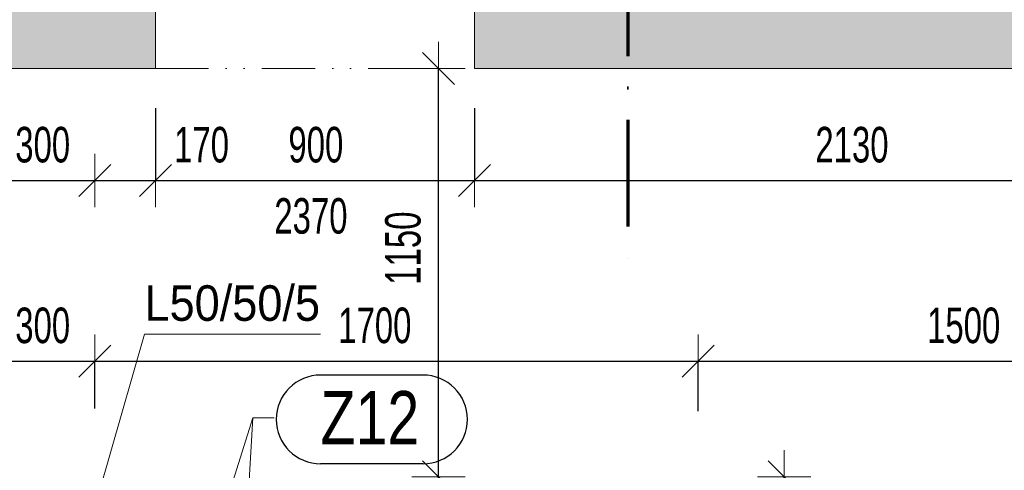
# Model space of a CAD drawing. Header units: millimetres. Extents: x -97971 to 48677, y -63570 to -5533.
# Tile 42 of 65: x 1750 to 4526, y -55298 to -54029. Entities that reach past the tile are written whole.
import ezdxf

# ---------------------------------------------------------------- set-up
doc = ezdxf.new("R2010")
doc.units = ezdxf.units.MM
doc.header["$PDMODE"] = 65
for name, pattern in [('Carkovana 2x_1', [200, 150, -50]), ('JIS_08_37', [480, 300, -90, 0, -90]), ('JIS_09_15', [300, 150, -50, 0, -50, 0, -50])]:
    doc.linetypes.add(name, pattern=pattern)
for name, color, linetype, lineweight in [('XR$1$1.PP - NÁVRH_1', 7, 'Continuous', 25), ('XR$2$KOTY_1', 7, 'Continuous', 25), ('XR$7$FILING ___1', 7, 'Continuous', 25), ('XR$9$KCE NAD_1', 7, 'Continuous', 25)]:
    doc.layers.add(name, color=color, linetype=linetype, lineweight=lineweight)
doc.styles.add('ARIAL', font='ARIAL.TTF')
doc.styles.add('Arial Black', font='Arial Black')
doc.styles.add('ARIALNARROW', font='ARIALN.TTF')
doc.dimstyles.new('DIMSTYLE_3', dxfattribs={"dimtxt": 100, "dimasz": 150, "dimexe": 0, "dimexo": 0, "dimgap": 50, "dimtad": 2, "dimdec": 0, "dimrnd": 5, "dimzin": 12, "dimdsep": 46, "dimtxsty": 'ARIALNARROW', "dimblk1": 'ALL_ML_STRICH', "dimblk2": 'ALL_ML_STRICH', "dimsah": 1, "dimcen": 0, "dimclrd": 6, "dimclre": 6, "dimclrt": 6, "dimadec": 0, "dimazin": 0, "dimtfac": 1, "dimtdec": 0, "dimtix": 1, "dimtmove": 2, "dimatfit": 3, "dimfxl": 0, "dimtzin": 0, "dimlwd": 0, "dimlwe": 13, "dimarcsym": 0})
doc.dimstyles.new('DIMSTYLE_5', dxfattribs={"dimtxt": 100, "dimasz": 150, "dimexe": 0, "dimexo": 0, "dimgap": 50, "dimtad": 2, "dimdec": 0, "dimrnd": 5, "dimzin": 12, "dimdsep": 46, "dimtxsty": 'ARIALNARROW', "dimblk1": 'ALL_ML_STRICH', "dimblk2": 'ALL_ML_STRICH', "dimsah": 1, "dimcen": 0, "dimclrd": 6, "dimclre": 6, "dimclrt": 6, "dimadec": 0, "dimazin": 0, "dimtfac": 1, "dimtdec": 0, "dimtix": 1, "dimtmove": 2, "dimatfit": 3, "dimfxl": 0, "dimtvp": 1.2, "dimtzin": 0, "dimlwd": 0, "dimlwe": 13, "dimarcsym": 0})

# ---------------------------------------------------------------- blocks, each defined once
blk = doc.blocks.new('KOMPLEXNÍ OBJEKT_6')
at = {"layer": 'XR$2$KOTY_1', "color": 7, "linetype": 'Continuous', "lineweight": 13}
for p, q in [((3464.5, -53831.5), (3358.4, -53725.4)), ((3358.4, -53725.4), (3358.4, -53937.5)), ((3464.5, -53831.5), (3006.2, -53831.5)), ((3464.5, -53831.5), (3358.4, -53937.5))]:
    blk.add_line(p, q, dxfattribs=at)
at = {"layer": 'XR$2$KOTY_1', "color": 7, "linetype": 'JIS_08_37', "lineweight": 70}
blk.add_line((3464.5, -53831.5), (3464.5, -54706.9), dxfattribs=at)
at = {"layer": 'XR$2$KOTY_1', "color": 7, "linetype": 'Continuous', "lineweight": 25, "insert": (3072.8, -53749), "char_height": 150, "width": 176.23, "attachment_point": 7, "rotation": 0.0001, "style": 'Arial Black'}
blk.add_mtext('\\W0.82;1', dxfattribs=at)
blk = doc.blocks.new('ALL_ML_STRICH')
at = {"color": 0, "linetype": 'ByBlock', "lineweight": -2}
for p, q in [((0, -0.5), (0, 0.5)), ((-0.3, -0.3), (0.3, 0.3)), ((-1, 0), (0.5, 0))]:
    blk.add_line(p, q, dxfattribs=at)
blk = doc.blocks.new('*D97')
at = {"layer": 'DEFPOINTS', "color": 6, "linetype": 'Continuous', "lineweight": 13}
for p in [(1662.2, -54166.7), (1961.7, -54166.7), (1662.2, -54481.8)]:
    blk.add_point(p, dxfattribs=at)
at = {"layer": 'XR$2$KOTY_1', "color": 6, "linetype": 'Continuous', "lineweight": -2}
for p, q in [((1662.2, -54481.8), (1662.2, -54481.8)), ((1662.2, -54481.8), (1961.7, -54481.8)), ((1961.7, -54481.8), (1961.7, -54481.8))]:
    blk.add_line(p, q, dxfattribs=at)
at = {"layer": 'XR$2$KOTY_1', "color": 6, "linetype": 'Continuous', "lineweight": 13, "xscale": 150, "yscale": 150, "zscale": 150, "rotation": 180}
blk.add_blockref('ALL_ML_STRICH', (1662.2, -54481.8), dxfattribs=at)
at = {"layer": 'XR$2$KOTY_1', "color": 6, "linetype": 'Continuous', "lineweight": 13, "xscale": 150, "yscale": 150, "zscale": 150}
blk.add_blockref('ALL_ML_STRICH', (1961.7, -54481.8), dxfattribs=at)
at = {"layer": 'XR$2$KOTY_1', "color": 6, "linetype": 'Continuous', "lineweight": 13, "insert": (1814.5, -54381.8), "char_height": 100, "width": 243.429, "attachment_point": 5, "style": 'ARIALNARROW'}
blk.add_mtext('\\W0.81;\\A1;{300}', dxfattribs=at)
blk = doc.blocks.new('*D98')
at = {"layer": 'DEFPOINTS', "color": 6, "linetype": 'Continuous', "lineweight": 13}
for p in [(1961.7, -54166.7), (2132.2, -54166.7), (1961.7, -54481.8)]:
    blk.add_point(p, dxfattribs=at)
at = {"layer": 'XR$2$KOTY_1', "color": 6, "linetype": 'Continuous', "lineweight": -2}
for p, q in [((2132.2, -54278.8), (2132.2, -54481.8)), ((1961.7, -54481.8), (1961.7, -54481.8)), ((1961.7, -54481.8), (2132.2, -54481.8))]:
    blk.add_line(p, q, dxfattribs=at)
at = {"layer": 'XR$2$KOTY_1', "color": 6, "linetype": 'Continuous', "lineweight": 13, "xscale": 150, "yscale": 150, "zscale": 150, "rotation": 180}
blk.add_blockref('ALL_ML_STRICH', (1961.7, -54481.8), dxfattribs=at)
at = {"layer": 'XR$2$KOTY_1', "color": 6, "linetype": 'Continuous', "lineweight": 13, "xscale": 150, "yscale": 150, "zscale": 150}
blk.add_blockref('ALL_ML_STRICH', (2132.2, -54481.8), dxfattribs=at)
at = {"layer": 'XR$2$KOTY_1', "color": 6, "linetype": 'Continuous', "lineweight": 13, "insert": (2262.4, -54381.8), "char_height": 100, "width": 243.429, "attachment_point": 5, "style": 'ARIALNARROW'}
blk.add_mtext('\\W0.81;\\A1;{170}', dxfattribs=at)
blk = doc.blocks.new('*D99')
at = {"layer": 'DEFPOINTS', "color": 6, "linetype": 'Continuous', "lineweight": 13}
for p in [(2132.2, -54166.7), (3032.2, -54166.7), (2132.2, -54481.8)]:
    blk.add_point(p, dxfattribs=at)
at = {"layer": 'XR$2$KOTY_1', "color": 6, "linetype": 'Continuous', "lineweight": -2}
for p, q in [((2132.2, -54278.8), (2132.2, -54481.8)), ((3032.2, -54278.8), (3032.2, -54481.8)), ((2132.2, -54481.8), (3032.2, -54481.8))]:
    blk.add_line(p, q, dxfattribs=at)
at = {"layer": 'XR$2$KOTY_1', "color": 6, "linetype": 'Continuous', "lineweight": 13, "xscale": 150, "yscale": 150, "zscale": 150, "rotation": 180}
blk.add_blockref('ALL_ML_STRICH', (2132.2, -54481.8), dxfattribs=at)
at = {"layer": 'XR$2$KOTY_1', "color": 6, "linetype": 'Continuous', "lineweight": 13, "xscale": 150, "yscale": 150, "zscale": 150}
blk.add_blockref('ALL_ML_STRICH', (3032.2, -54481.8), dxfattribs=at)
at = {"layer": 'XR$2$KOTY_1', "color": 6, "linetype": 'Continuous', "lineweight": 13, "insert": (2584.7, -54381.8), "char_height": 100, "width": 243.429, "attachment_point": 5, "style": 'ARIALNARROW'}
blk.add_mtext('\\W0.81;\\A1;{900}', dxfattribs=at)
at = {"layer": 'XR$2$KOTY_1', "color": 6, "linetype": 'Continuous', "lineweight": 13, "insert": (2467.5, -54531.8), "char_height": 100, "width": 5, "attachment_point": 1, "line_spacing_factor": 0.60241, "style": 'ARIALNARROW'}
blk.add_mtext('\\W0.81;2370', dxfattribs=at)
blk = doc.blocks.new('*D100')
at = {"layer": 'DEFPOINTS', "color": 6, "linetype": 'Continuous', "lineweight": 13}
for p in [(3032.2, -54166.7), (5162.2, -54166.7), (3032.2, -54481.8)]:
    blk.add_point(p, dxfattribs=at)
at = {"layer": 'XR$2$KOTY_1', "color": 6, "linetype": 'Continuous', "lineweight": -2}
for p, q in [((3032.2, -54278.8), (3032.2, -54481.8)), ((3032.2, -54481.8), (5162.2, -54481.8)), ((5162.2, -54481.8), (5162.2, -54481.8))]:
    blk.add_line(p, q, dxfattribs=at)
at = {"layer": 'XR$2$KOTY_1', "color": 6, "linetype": 'Continuous', "lineweight": 13, "xscale": 150, "yscale": 150, "zscale": 150, "rotation": 180}
blk.add_blockref('ALL_ML_STRICH', (3032.2, -54481.8), dxfattribs=at)
at = {"layer": 'XR$2$KOTY_1', "color": 6, "linetype": 'Continuous', "lineweight": 13, "xscale": 150, "yscale": 150, "zscale": 150}
blk.add_blockref('ALL_ML_STRICH', (5162.2, -54481.8), dxfattribs=at)
at = {"layer": 'XR$2$KOTY_1', "color": 6, "linetype": 'Continuous', "lineweight": 13, "insert": (4096.1, -54381.8), "char_height": 100, "width": 324.571, "attachment_point": 5, "style": 'ARIALNARROW'}
blk.add_mtext('\\W0.81;\\A1;{2130}', dxfattribs=at)
blk = doc.blocks.new('*D132')
at = {"layer": 'DEFPOINTS', "color": 6, "linetype": 'Continuous', "lineweight": 13}
for p in [(1662.2, -54990.9), (1662.2, -55316.7), (1961.7, -55316.7)]:
    blk.add_point(p, dxfattribs=at)
at = {"layer": 'XR$2$KOTY_1', "color": 6, "linetype": 'Continuous', "lineweight": -2}
for p, q in [((1662.2, -55124.6), (1662.2, -54990.9)), ((1662.2, -54990.9), (1961.7, -54990.9)), ((1961.7, -55124.6), (1961.7, -54990.9))]:
    blk.add_line(p, q, dxfattribs=at)
at = {"layer": 'XR$2$KOTY_1', "color": 6, "linetype": 'Continuous', "lineweight": 13, "xscale": 150, "yscale": 150, "zscale": 150, "rotation": 180}
blk.add_blockref('ALL_ML_STRICH', (1662.2, -54990.9), dxfattribs=at)
at = {"layer": 'XR$2$KOTY_1', "color": 6, "linetype": 'Continuous', "lineweight": 13, "xscale": 150, "yscale": 150, "zscale": 150}
blk.add_blockref('ALL_ML_STRICH', (1961.7, -54990.9), dxfattribs=at)
at = {"layer": 'XR$2$KOTY_1', "color": 6, "linetype": 'Continuous', "lineweight": 13, "insert": (1814.5, -54890.9), "char_height": 100, "width": 243.429, "attachment_point": 5, "style": 'ARIALNARROW'}
blk.add_mtext('\\W0.81;\\A1;{300}', dxfattribs=at)
blk = doc.blocks.new('*D133')
at = {"layer": 'DEFPOINTS', "color": 6, "linetype": 'Continuous', "lineweight": 13}
for p in [(1961.7, -54990.9), (1961.7, -55316.7), (3662.2, -55316.7)]:
    blk.add_point(p, dxfattribs=at)
at = {"layer": 'XR$2$KOTY_1', "color": 6, "linetype": 'Continuous', "lineweight": -2}
for p, q in [((1961.7, -55124.6), (1961.7, -54990.9)), ((1961.7, -54990.9), (3662.2, -54990.9)), ((3662.2, -55131.7), (3662.2, -54990.9))]:
    blk.add_line(p, q, dxfattribs=at)
at = {"layer": 'XR$2$KOTY_1', "color": 6, "linetype": 'Continuous', "lineweight": 13, "xscale": 150, "yscale": 150, "zscale": 150, "rotation": 180}
blk.add_blockref('ALL_ML_STRICH', (1961.7, -54990.9), dxfattribs=at)
at = {"layer": 'XR$2$KOTY_1', "color": 6, "linetype": 'Continuous', "lineweight": 13, "xscale": 150, "yscale": 150, "zscale": 150}
blk.add_blockref('ALL_ML_STRICH', (3662.2, -54990.9), dxfattribs=at)
at = {"layer": 'XR$2$KOTY_1', "color": 6, "linetype": 'Continuous', "lineweight": 13, "insert": (2750.9, -54890.9), "char_height": 100, "width": 324.571, "attachment_point": 5, "style": 'ARIALNARROW'}
blk.add_mtext('\\W0.81;\\A1;{1700}', dxfattribs=at)
blk = doc.blocks.new('*D134')
at = {"layer": 'DEFPOINTS', "color": 6, "linetype": 'Continuous', "lineweight": 13}
for p in [(3662.2, -54990.9), (5162.2, -55041.7), (3662.2, -55316.7)]:
    blk.add_point(p, dxfattribs=at)
at = {"layer": 'XR$2$KOTY_1', "color": 6, "linetype": 'Continuous', "lineweight": -2}
for p, q in [((3662.2, -55131.7), (3662.2, -54990.9)), ((3662.2, -54990.9), (5162.2, -54990.9)), ((5162.2, -54990.9), (5162.2, -54990.9))]:
    blk.add_line(p, q, dxfattribs=at)
at = {"layer": 'XR$2$KOTY_1', "color": 6, "linetype": 'Continuous', "lineweight": 13, "xscale": 150, "yscale": 150, "zscale": 150, "rotation": 180}
blk.add_blockref('ALL_ML_STRICH', (3662.2, -54990.9), dxfattribs=at)
at = {"layer": 'XR$2$KOTY_1', "color": 6, "linetype": 'Continuous', "lineweight": 13, "xscale": 150, "yscale": 150, "zscale": 150}
blk.add_blockref('ALL_ML_STRICH', (5162.2, -54990.9), dxfattribs=at)
at = {"layer": 'XR$2$KOTY_1', "color": 6, "linetype": 'Continuous', "lineweight": 13, "insert": (4411.1, -54890.9), "char_height": 100, "width": 324.571, "attachment_point": 5, "style": 'ARIALNARROW'}
blk.add_mtext('\\W0.81;\\A1;{1500}', dxfattribs=at)
blk = doc.blocks.new('*D143')
at = {"layer": 'DEFPOINTS', "color": 6, "linetype": 'Continuous', "lineweight": 13}
for p in [(3662.2, -55316.7), (3662.2, -56541.7), (3905.2, -56541.7)]:
    blk.add_point(p, dxfattribs=at)
at = {"layer": 'XR$2$KOTY_1', "color": 6, "linetype": 'Continuous', "lineweight": -2}
for p, q in [((3905.2, -55316.7), (3905.2, -55316.7)), ((3905.2, -56541.7), (3905.2, -55316.7)), ((3905.2, -56541.7), (3905.2, -56541.7))]:
    blk.add_line(p, q, dxfattribs=at)
at = {"layer": 'XR$2$KOTY_1', "color": 6, "linetype": 'Continuous', "lineweight": 13, "xscale": 150, "yscale": 150, "zscale": 150}
for p, rotation in [((3905.2, -55316.7), 90), ((3905.2, -56541.7), 270)]:
    blk.add_blockref('ALL_ML_STRICH', p, dxfattribs=dict(at, rotation=rotation))
at = {"layer": 'XR$2$KOTY_1', "color": 6, "linetype": 'Continuous', "lineweight": 13, "insert": (3805.2, -55930.2), "char_height": 100, "width": 324.571, "attachment_point": 5, "rotation": 90, "style": 'ARIALNARROW'}
blk.add_mtext('\\W0.81;\\A1;{1225}', dxfattribs=at)
blk = doc.blocks.new('*D185')
at = {"layer": 'DEFPOINTS', "color": 6, "linetype": 'Continuous', "lineweight": 13}
for p in [(3662.2, -55316.7), (2930.7, -55466.7), (3562.2, -55466.7)]:
    blk.add_point(p, dxfattribs=at)
at = {"layer": 'XR$2$KOTY_1', "color": 6, "linetype": 'Continuous', "lineweight": -2}
for p, q in [((2930.7, -55316.7), (2930.7, -55316.7)), ((2930.7, -55466.7), (2930.7, -55316.7)), ((2930.7, -55466.7), (2930.7, -55466.7))]:
    blk.add_line(p, q, dxfattribs=at)
at = {"layer": 'XR$2$KOTY_1', "color": 6, "linetype": 'Continuous', "lineweight": 13, "xscale": 150, "yscale": 150, "zscale": 150}
for p, rotation in [((2930.7, -55316.7), 90), ((2930.7, -55466.7), 270)]:
    blk.add_blockref('ALL_ML_STRICH', p, dxfattribs=dict(at, rotation=rotation))
at = {"layer": 'XR$2$KOTY_1', "color": 6, "linetype": 'Continuous', "lineweight": 13, "insert": (2830.7, -55591.8), "char_height": 100, "width": 243.429, "attachment_point": 5, "rotation": 90, "style": 'ARIALNARROW'}
blk.add_mtext('\\W0.81;\\A1;{150}', dxfattribs=at)
blk = doc.blocks.new('*D186')
at = {"layer": 'DEFPOINTS', "color": 6, "linetype": 'Continuous', "lineweight": 13}
for p in [(3032.2, -54166.7), (2930.7, -55316.7), (3662.2, -55316.7)]:
    blk.add_point(p, dxfattribs=at)
at = {"layer": 'XR$2$KOTY_1', "color": 6, "linetype": 'Continuous', "lineweight": -2}
for p, q in [((2930.7, -54166.7), (2930.7, -54166.7)), ((2930.7, -55316.7), (2930.7, -54166.7)), ((2930.7, -55316.7), (2930.7, -55316.7))]:
    blk.add_line(p, q, dxfattribs=at)
at = {"layer": 'XR$2$KOTY_1', "color": 6, "linetype": 'Continuous', "lineweight": 13, "xscale": 150, "yscale": 150, "zscale": 150}
for p, rotation in [((2930.7, -54166.7), 90), ((2930.7, -55316.7), 270)]:
    blk.add_blockref('ALL_ML_STRICH', p, dxfattribs=dict(at, rotation=rotation))
at = {"layer": 'XR$2$KOTY_1', "color": 6, "linetype": 'Continuous', "lineweight": 13, "insert": (2830.7, -54672.7), "char_height": 100, "width": 324.571, "attachment_point": 5, "rotation": 90, "style": 'ARIALNARROW'}
blk.add_mtext('\\W0.81;\\A1;{1150}', dxfattribs=at)

msp = doc.modelspace()

# ---------------------------------------------------------------- hatches: boundary and pattern name
at = {"layer": 'XR$7$FILING ___1', "linetype": 'Carkovana 2x_1', "lineweight": 50}
msp.add_hatch(color=254, dxfattribs=at).paths.add_polyline_path([(5977.2, -47606.7), (5977.2, -53566.7), (1622.2, -53566.7), (1622.2, -54066.7), (1722.2, -54166.7), (2132.2, -54166.7), (2132.2, -53716.7), (3032.2, -53716.7), (3032.2, -54166.7), (8352.2, -54166.7), (8352.2, -57146.7), (8052.2, -57146.7), (8052.2, -57596.7), (9169, -57596.7), (9169, -57146.7), (8802.2, -57146.7), (8802.2, -54166.7), (9090.1, -54166.7), (9090.1, -53566.7), (6577.2, -53566.7), (6577.2, -47606.7), (6825.4, -47606.7), (6825.4, -47156.7), (5377.2, -47156.7), (5377.2, -47606.7)])

# ---------------------------------------------------------------- linework, layer by layer
at = {"layer": 'XR$1$1.PP - NÁVRH_1', "color": 14, "linetype": 'Continuous', "lineweight": 13}
for p, q in [((2132.2, -54166.7), (2132.2, -53716.7)), ((3032.2, -54166.7), (3032.2, -53716.7)), ((1722.2, -54166.7), (2132.2, -54166.7)), ((3032.2, -54166.7), (3132.2, -54166.7)), ((3132.2, -54166.7), (3232.2, -54166.7)), ((3232.2, -54166.7), (8352.2, -54166.7))]:
    msp.add_line(p, q, dxfattribs=at)
at = {"layer": 'XR$2$KOTY_1', "color": 7, "linetype": 'Continuous', "lineweight": 13}
for p, q in [((2101.5, -54915.4), (1898.6, -55623.2)), ((2597.5, -54915.4), (2101.5, -54915.4))]:
    msp.add_line(p, q, dxfattribs=at)
at = {"layer": 'XR$2$KOTY_1', "color": 3, "linetype": 'Continuous', "lineweight": 25}
for p, q in [((2886.9, -55030.2), (2598.1, -55030.2)), ((2886.9, -55280.2), (2598.1, -55280.2))]:
    msp.add_line(p, q, dxfattribs=at)
at = {"layer": 'XR$2$KOTY_1', "color": 3, "linetype": 'Continuous', "lineweight": 13}
for p, q in [((2407, -55150.2), (2275.1, -55571.7)), ((2345.7, -56196.7), (2407, -55150.2)), ((2407, -55150.2), (2467, -55150.2))]:
    msp.add_line(p, q, dxfattribs=at)
at = {"layer": 'XR$2$KOTY_1', "color": 3, "linetype": 'Continuous', "lineweight": 25}
for centre, start, end in [((2598.1, -55155.2), 90, 270), ((2886.9, -55155.2), 270, 90)]:
    msp.add_arc(centre, 125, start, end, dxfattribs=at)
at = {"layer": 'XR$9$KCE NAD_1', "color": 7, "linetype": 'JIS_09_15', "lineweight": 13}
msp.add_line((2132.2, -54166.7), (3032.2, -54166.7), dxfattribs=at)

# ---------------------------------------------------------------- block references
at = {"layer": 'XR$2$KOTY_1', "color": 7, "linetype": 'Continuous', "lineweight": 25}
msp.add_blockref('KOMPLEXNÍ OBJEKT_6', (0, 0), dxfattribs=at)

# ---------------------------------------------------------------- texts
at = {"layer": 'XR$2$KOTY_1', "color": 7, "linetype": 'Continuous', "lineweight": 18, "insert": (2101.5, -54878.8), "char_height": 100, "width": 551.426, "attachment_point": 7, "style": 'ARIALNARROW'}
msp.add_mtext('\\W1.11;L50/50/5', dxfattribs=at)
at = {"layer": 'XR$2$KOTY_1', "color": 3, "linetype": 'Continuous', "lineweight": 25, "insert": (2598.1, -55225.2), "char_height": 150, "width": 346.679, "attachment_point": 7, "style": 'ARIAL'}
msp.add_mtext('\\W0.77;Z12', dxfattribs=at)

# ---------------------------------------------------------------- dimensions: what is measured, and where the dimension line sits
at = {"layer": 'XR$2$KOTY_1', "color": 6, "linetype": 'Continuous', "lineweight": 13}
for base, p1, p2, dimstyle, picture, middle in [((2930.7, -54166.7), (2930.7, -55316.7), (2930.7, -54166.7), 'DIMSTYLE_3', '*D186', (2830.7, -54672.7)), ((2930.7, -55316.7), (2930.7, -55466.7), (2930.7, -55316.7), 'DIMSTYLE_5', '*D185', (2830.7, -55591.8)), ((3905.2, -55316.7), (3905.2, -56541.7), (3905.2, -55316.7), 'DIMSTYLE_3', '*D143', (3805.2, -55930.2))]:
    dim = msp.add_linear_dim(base=base, p1=p1, p2=p2, angle=90, dimstyle=dimstyle, override={"dimpost": '<>', "dimclrd": 6, "dimclre": 6, "dimclrt": 6, "dimlwd": 0, "dimlwe": 13}, dxfattribs=at)
    dim.commit()
    dim.dimension.update_dxf_attribs({"geometry": picture, "text_midpoint": middle, "dimtype": 160})
for base, p1, p2, dimstyle, picture, middle in [((1961.7445, -54481.8306), (1662.1509, -54481.8306), (1961.7445, -54481.8306), 'DIMSTYLE_3', '*D97', (1814.481, -54381.8306)), ((2132.1509, -54481.8306), (1961.7445, -54481.8306), (2132.1509, -54278.7831), 'DIMSTYLE_5', '*D98', (2262.3509, -54381.8306)), ((5162.2, -54481.8), (3032.2, -54278.8), (5162.2, -54481.8), 'DIMSTYLE_3', '*D100', (4096.1, -54381.8)), ((1961.7445, -54990.8802), (1662.1509, -55124.5749), (1961.7445, -55124.5749), 'DIMSTYLE_3', '*D132', (1814.481, -54890.8802)), ((3662.1509, -54990.8802), (1961.7445, -55124.5749), (3662.1509, -55131.6802), 'DIMSTYLE_3', '*D133', (2750.881, -54890.8802)), ((5162.2, -54990.9), (3662.2, -55131.7), (5162.2, -54990.9), 'DIMSTYLE_3', '*D134', (4411.1, -54890.9))]:
    dim = msp.add_linear_dim(base=base, p1=p1, p2=p2, dimstyle=dimstyle, override={"dimpost": '<>', "dimclrd": 6, "dimclre": 6, "dimclrt": 6, "dimlwd": 0, "dimlwe": 13}, dxfattribs=at)
    dim.commit()
    dim.dimension.update_dxf_attribs({"geometry": picture, "text_midpoint": middle, "dimtype": 160})
dim = msp.add_linear_dim(base=(3032.2, -54481.8), p1=(2132.2, -54278.8), p2=(3032.2, -54278.8), text='<>\\X\\W0.81;2370', dimstyle='DIMSTYLE_3', override={"dimpost": '<>', "dimclrd": 6, "dimclre": 6, "dimclrt": 6, "dimlwd": 0, "dimlwe": 13}, dxfattribs=at)
dim.commit()
dim.dimension.update_dxf_attribs({"geometry": '*D99', "text_midpoint": (2584.7, -54381.8), "dimtype": 160})

doc.saveas('drawing.dxf')
